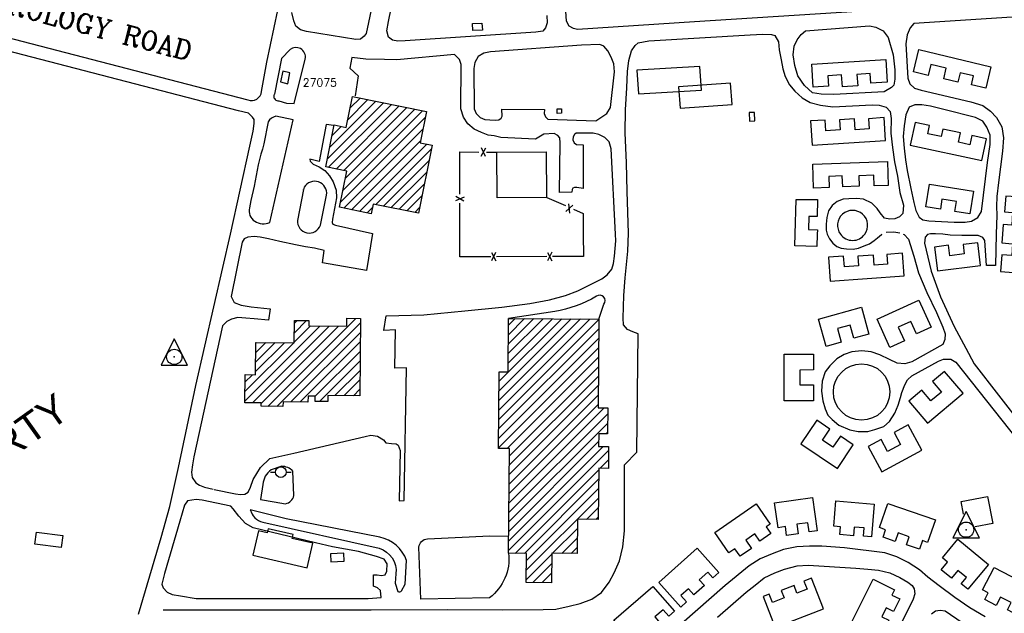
# Model space of a CAD drawing. Header units: feet. Extents: x 0 to 208040, y 0 to 211214.
# Tile 45 of 71: x 197876 to 199729, y 196786 to 197904. Entities that reach past the tile are written whole.
import ezdxf
from ezdxf.enums import TextEntityAlignment as Align

# ---------------------------------------------------------------- set-up
doc = ezdxf.new("R2010")
doc.units = ezdxf.units.FT
doc.header["$LTSCALE"] = 0.5
doc.header["$MEASUREMENT"] = 0
doc.header["$XCLIPFRAME"] = 0
doc.layers.get('0').update_dxf_attribs({"linetype": 'CONTINUOUS'})
for name, color, linetype in [('CONC-PAD', 5, 'CONTINUOUS'), ('f-apboundarytext', 42, 'CONTINUOUS'), ('FENCE', 11, 'CONTINUOUS'), ('HV-CONTROL', 11, 'CONTINUOUS'), ('image', 7, 'CONTINUOUS'), ('MA-BLDG', 11, 'CONTINUOUS'), ('MA-BLDGHATCH', 11, 'CONTINUOUS'), ('MI-BLDG', 11, 'CONTINUOUS'), ('MI-BLDG-T', 11, 'CONTINUOUS'), ('PARKING', 11, 'CONTINUOUS'), ('R-PAVED', 11, 'CONTINUOUS'), ('R-PAVED-T', 1, 'CONTINUOUS'), ('TANK', 11, 'CONTINUOUS')]:
    doc.layers.add(name, color=color, linetype=linetype)
doc.styles.add('ARIAL', font='ARIAL.TTF')
doc.styles.add('CVFONT05', font='ROMANC')
picture_1 = doc.add_image_def('image1.jpg', size_in_pixel=(2000, 2400))

# ---------------------------------------------------------------- blocks, each defined once
blk = doc.blocks.new('FENCTICK', base_point=(196004.4, 202230.9))
for p, q in [((196000.4, 202222.9), (196008.4, 202238.9)), ((196008.4, 202222.9), (196000.4, 202238.9))]:
    blk.add_line(p, q)
blk = doc.blocks.new('HV-CONTROL', base_point=(0, 18.8))
blk.add_lwpolyline([(-25.1, 3.2), (24.9, 3.2), (-0.1, 53.2)], close=True)
blk.add_circle((-0.1, 18.8), 14.4)
blk.add_point((-0.1, 18.8))

msp = doc.modelspace()

# ---------------------------------------------------------------- hatches: boundary and pattern name
at = {"layer": 'MA-BLDGHATCH'}
h = msp.add_hatch(dxfattribs=at)
h.set_pattern_fill('ANSI31', color=256, scale=100, style=0)
h.paths.add_polyline_path([(198629.5, 197672.3), (198652.3, 197667.7), (198626.4, 197539.7), (198541.4, 197556.9), (198537.7, 197538.5), (198477.7, 197550.7), (198491.5, 197618.6), (198451.9, 197626.6), (198467.9, 197705.7), (198490.5, 197701.1), (198502.3, 197759.4), (198641.5, 197731.2)])
h = msp.add_hatch(dxfattribs=at)
h.set_pattern_fill('ANSI31', color=256, scale=100, style=0)
h.paths.add_polyline_path([(198455.7, 197196.4), (198455.6, 197184.7), (198432.2, 197184.9), (198432.2, 197195.1), (198418.5, 197195.3), (198418.4, 197184), (198371.5, 197184.4), (198371.4, 197175.6), (198330.2, 197176), (198330.3, 197182.2), (198299.5, 197182.5), (198300, 197235.6), (198319.6, 197235.4), (198320.2, 197296.3), (198392.7, 197295.6), (198393.1, 197337.7), (198420.2, 197337.4), (198420.1, 197327.3), (198491.3, 197326.7), (198491.4, 197341.7), (198517.4, 197341.5), (198516, 197195.8)])
h = msp.add_hatch(dxfattribs=at)
h.set_pattern_fill('ANSI31', color=256, scale=100, style=0)
h.paths.add_polyline_path([(198777, 197096.5), (198778.2, 197240.7), (198795.1, 197240.6), (198795.9, 197341.5), (198966, 197340.1), (198964.7, 197173.2), (198982.9, 197173.1), (198982.5, 197124.2), (198965.7, 197124.3), (198965.5, 197100.4), (198984.3, 197100.2), (198983.9, 197059), (198965.8, 197059.2), (198965, 196962.9), (198925.9, 196963.2), (198925.4, 196898.8), (198877.5, 196899.1), (198877, 196843.8), (198829.1, 196844.2), (198829.6, 196898.9), (198796.1, 196899.1), (198797.7, 197096.3)])

# ---------------------------------------------------------------- linework, layer by layer
for p, q in [((198348.2, 197052, 487.7), (198357.2, 197052, 487.7)), ((198377.5, 197052), (198386.5, 197052))]:
    msp.add_line(p, q)
msp.add_circle((198367.4, 197052), 10.1)
at = {"layer": 'CONC-PAD', "elevation": 30.5}
msp.add_lwpolyline([(199213.7, 197784.6), (199116.1, 197777.4), (199119.1, 197737.4), (199216.7, 197744.6)], close=True, dxfattribs=at)
at = {"layer": 'CONC-PAD', "elevation": 24.8}
for points in [[(199652.4, 196972.9), (199647.9, 196996.7), (199697.9, 197006.2), (199707.5, 196955.4)], [(199707.5, 196955.4), (199674.7, 196949.2)]]:
    msp.add_lwpolyline(points, dxfattribs=at)
at = {"layer": 'FENCE', "elevation": 33.2}
for points in [[(198704.4, 197575.2), (198704.2, 197655.3), (198739.9, 197654.8)], [(198754.6, 197654.6), (198774.1, 197654.4)], [(198704.5, 197500), (198704.4, 197558.3)], [(198868.1, 197569.4), (198903.5, 197553.8)], [(198918.4, 197547.2), (198936.4, 197539.3), (198936.8, 197500)], [(198762.4, 197457.7), (198704.6, 197457.6), (198704.5, 197500)], [(198936.8, 197500), (198937.2, 197458.1), (198879, 197458)], [(198868.3, 197457.9), (198773.4, 197457.7)]]:
    msp.add_lwpolyline(points, dxfattribs=at)
at = {"layer": 'MA-BLDG'}
for points, elevation in [([(198629.5, 197672.3), (198652.3, 197667.7), (198626.4, 197539.7), (198541.4, 197556.9), (198537.7, 197538.5), (198477.7, 197550.7), (198491.5, 197618.6), (198451.9, 197626.6), (198467.9, 197705.7), (198490.5, 197701.1), (198502.3, 197759.4), (198641.5, 197731.2)], 56.4), ([(198455.7, 197196.4), (198455.6, 197184.7), (198432.2, 197184.9), (198432.2, 197195.1), (198418.5, 197195.3), (198418.4, 197184), (198371.5, 197184.4), (198371.4, 197175.6), (198330.2, 197176), (198330.3, 197182.2), (198299.5, 197182.5), (198300, 197235.6), (198319.6, 197235.4), (198320.2, 197296.3), (198392.7, 197295.6), (198393.1, 197337.7), (198420.2, 197337.4), (198420.1, 197327.3), (198491.3, 197326.7), (198491.4, 197341.7), (198517.4, 197341.5), (198516, 197195.8)], 44.4), ([(198777, 197096.5), (198778.2, 197240.7), (198795.1, 197240.6), (198795.9, 197341.5), (198966, 197340.1), (198964.7, 197173.2), (198982.9, 197173.1), (198982.5, 197124.2), (198965.7, 197124.3), (198965.5, 197100.4), (198984.3, 197100.2), (198983.9, 197059), (198965.8, 197059.2), (198965, 196962.9), (198925.9, 196963.2), (198925.4, 196898.8), (198877.5, 196899.1), (198877, 196843.8), (198829.1, 196844.2), (198829.6, 196898.9), (198796.1, 196899.1), (198797.7, 197096.3)], 40.9)]:
    msp.add_lwpolyline(points, close=True, dxfattribs=dict(at, elevation=elevation))
at = {"layer": 'MI-BLDG'}
for p, q in [((199156.4, 197815.7), (199037.8, 197808.9)), ((199159, 197771.2), (199156.4, 197815.7)), ((199037.8, 197808.9), (199040.4, 197764.4)), ((199040.4, 197764.4), (199159, 197771.2))]:
    msp.add_line(p, q, dxfattribs=at)
for points, elevation in [([(198746.7, 197884.5), (198728.8, 197883.5), (198728.1, 197896.6), (198746, 197897.6)], 39.5), ([(199694.3, 197774.8), (199667.3, 197781.4), (199671.3, 197798.1), (199646.2, 197804.2), (199641.8, 197786.1), (199615.2, 197792.5), (199620.1, 197812.6), (199591.3, 197819.5), (199586.3, 197799), (199558.2, 197805.8), (199568.4, 197848), (199704.1, 197815)], 39.2), ([(199508.8, 197786.5), (199478.2, 197784.6), (199477.1, 197802.6), (199451.9, 197801.1), (199453.3, 197779.6), (199424.5, 197777.8), (199423.1, 197800.1), (199397.2, 197798.5), (199398.4, 197778.7), (199369.5, 197776.9), (199366.8, 197820), (199506.2, 197828.8)], 40.9), ([(199249.3, 197729.1), (199249.9, 197713.1), (199259.5, 197713.4), (199258.9, 197729.5)], 33.5), ([(199503, 197719.5), (199473.8, 197717.6), (199475.1, 197698.6), (199448.6, 197696.9), (199447.3, 197717.4), (199419.1, 197715.6), (199420.3, 197696.8), (199393.6, 197695), (199392.2, 197715.1), (199364.6, 197713.3), (199367.6, 197667.6), (199505.8, 197676.6)], 41.1), ([(199695.7, 197679.7), (199668.2, 197685.7), (199664.5, 197668.6), (199642.8, 197673.3), (199646.6, 197690.9), (199613.7, 197698), (199610.6, 197683.8), (199585.5, 197689.2), (199588.8, 197704.7), (199561.5, 197710.6), (199552.2, 197667.9), (199686.9, 197638.8)], 39.5), ([(198867.3, 197568.9), (198774.6, 197568.4), (198774.1, 197654.4), (198866.8, 197654.9)], 39.2), ([(199510.7, 197592), (199484.1, 197591.1), (199483.4, 197611), (199455.3, 197610.1), (199456, 197590.5), (199425.1, 197589.5), (199424.4, 197609.7), (199398.7, 197608.8), (199399.5, 197587.9), (199370.4, 197586.9), (199368.9, 197632), (199509.2, 197636.8)], 43.1), ([(199664.4, 197538.2), (199636.5, 197542.7), (199639.5, 197561.4), (199612, 197565.8), (199608.9, 197546.9), (199581.4, 197551.3), (199588.3, 197594.3), (199671.3, 197580.9)], 40.6), ([(199679.5, 197484), (199651.6, 197480.5), (199653.8, 197462.9), (199627, 197459.5), (199624.5, 197479.1), (199598, 197475.8), (199603.5, 197431.1), (199684.8, 197441.1)], 39), ([(199537.5, 197464.1), (199508.2, 197462), (199509.5, 197443.8), (199484.3, 197442), (199482.9, 197460.7), (199453.4, 197458.6), (199454.7, 197440.4), (199428.2, 197438.5), (199426.7, 197458.8), (199398.2, 197456.8), (199401.5, 197411.5), (199540.5, 197421.4)], 41.7), ([(199591.8, 197324.7), (199564.3, 197312.2), (199553.6, 197335.6), (199529.7, 197324.7), (199541.4, 197299), (199514.1, 197286.6), (199489.8, 197339.9), (199568.5, 197375.8)], 40.3), ([(199445.9, 197304), (199439.1, 197328.8), (199415.2, 197322.2), (199422.3, 197296.5), (199393.7, 197288.6), (199379.5, 197340.2), (199460.2, 197362.4), (199474.1, 197311.8)], 42.2), ([(199370.2, 197274.1), (199370.3, 197244.4), (199344.4, 197244.3), (199344.5, 197216.4), (199370.1, 197216.4), (199370.1, 197186.5), (199315.2, 197186.4), (199315.1, 197274)], 40.3), ([(199616.8, 197241.6), (199594.1, 197222.4), (199610.9, 197202.6), (199591.2, 197186), (199574.2, 197206.1), (199549.9, 197185.6), (199585, 197144.1), (199651.6, 197200.5)], 37.3), ([(199444.9, 197103.6), (199420.7, 197119.7), (199406.8, 197099), (199386.8, 197112.3), (199400.8, 197133.2), (199376.2, 197149.6), (199346.4, 197105), (199415.2, 197059.1)], 39.5), ([(199548.4, 197140.8), (199521.8, 197126.4), (199533.8, 197104.2), (199509.7, 197091.1), (199497.5, 197113.7), (199473.1, 197100.5), (199499, 197052.8), (199574, 197093.5)], 37.9), ([(199376.8, 196941.5), (199362, 196939.5), (199359.6, 196956.8), (199338.7, 196953.9), (199341.2, 196935.5), (199319.6, 196932.5), (199317.3, 196949.3), (199303.3, 196947.4), (199296.9, 196994.1), (199368.2, 197003.9)], 37.3), ([(199288.5, 196954.3), (199281, 196949.1), (199290, 196936.3), (199269.4, 196922), (199259.9, 196935.6), (199242.6, 196923.6), (199253.2, 196908.3), (199231.9, 196893.5), (199222.2, 196907.5), (199211, 196899.8), (199184.2, 196938.3), (199262, 196992.4)], 37.3), ([(199479.2, 196930.4), (199464.3, 196931.7), (199465.6, 196946.8), (199446.8, 196948.4), (199445.4, 196932.3), (199419.7, 196934.5), (199420.9, 196949.1), (199408.3, 196950.1), (199412.3, 196998), (199484.4, 196991.9)], 35.1), ([(199585, 196919.6), (199575.1, 196923), (199569.6, 196907), (199545.3, 196915.3), (199550.5, 196930.3), (199529.6, 196937.5), (199524.1, 196921.6), (199501.1, 196929.6), (199505.9, 196943.6), (199494.3, 196947.6), (199510, 196993.1), (199599.7, 196962.1)], 34.3), ([(198427.8, 196918.1), (198388.9, 196927.3), (198390.6, 196934.4), (198343.3, 196945.5), (198341.5, 196937.8), (198325.6, 196941.6), (198314.9, 196895.9), (198417, 196871.9)], 36.5), ([(197953.8, 196910.1), (197904.5, 196916.6), (197907.5, 196939), (197956.8, 196932.5)], 37), ([(199660.9, 196831.3), (199648.3, 196841.7), (199657.9, 196853.3), (199641.7, 196866.7), (199629.8, 196852.3), (199610.6, 196868.2), (199622.4, 196882.5), (199612.7, 196890.6), (199641.9, 196926), (199699.7, 196878.2)], 36.5), ([(199192.1, 196863.2), (199180.9, 196853.2), (199171.3, 196863.9), (199155.1, 196849.4), (199164.7, 196838.7), (199144.9, 196820.9), (199134.7, 196832.2), (199120.6, 196819.5), (199131.2, 196807.6), (199120.4, 196797.9), (199078.7, 196844.3), (199150.9, 196909.1)], 37.3), ([(198485.8, 196899.6), (198460.7, 196898.2), (198461.5, 196882.8), (198486.7, 196884.3)], 36.8), ([(199745.9, 196787.1), (199735.1, 196792.7), (199742.1, 196806.2), (199722.3, 196816.5), (199714.1, 196800.7), (199692.5, 196811.9), (199699.2, 196824.8), (199688.2, 196830.5), (199710.1, 196872.5), (199773.2, 196839.8)], 37.3), ([(199366.5, 196852), (199352.1, 196846.5), (199358, 196831.4), (199339, 196824.1), (199333.5, 196838.4), (199309.5, 196829.1), (199314.9, 196815), (199292.8, 196806.5), (199286.8, 196822), (199275.2, 196817.5), (199297.7, 196759.3), (199388.7, 196794.5)], 37.3), ([(199108.4, 196790), (199097.5, 196780.5), (199087, 196792.5), (199071.7, 196779.3), (199081.7, 196767.8), (199061, 196749.9), (199051.1, 196761.2), (199035.9, 196748), (199046.6, 196735.7), (199035.3, 196725.9), (198994.3, 196773.2), (199067.7, 196836.9)], 37.3), ([(199522.7, 196830.2), (199517.8, 196820.4), (199532.4, 196813.1), (199520.7, 196789.8), (199507.2, 196796.7), (199498.6, 196779.7), (199512.1, 196772.9), (199500.2, 196749.3), (199486.4, 196756.3), (199481.1, 196745.8), (199440.2, 196766.4), (199482.6, 196850.4)], 37.3)]:
    msp.add_lwpolyline(points, close=True, dxfattribs=dict(at, elevation=elevation))
msp.add_lwpolyline([(198380.5, 197783.5), (198384.1, 197803.8), (198371.1, 197806.8), (198366.6, 197787.2)], close=True, dxfattribs=at)
for points, elevation in [([(199335.7, 197500), (199337.6, 197565.5), (199377.9, 197565.2), (199376.9, 197533.2), (199361.4, 197533.6), (199360.7, 197509), (199377.4, 197508.5), (199377.2, 197500)], 42.2), ([(199768.2, 197500), (199773.3, 197569.2), (199732.4, 197571.5), (199729.7, 197542.3), (199744.9, 197541.2), (199743.2, 197517.1), (199727.4, 197518.3), (199726, 197500)], 36.2), ([(199377.2, 197500), (199376.5, 197476.7), (199335.1, 197477.9), (199335.7, 197500)], 42.2), ([(199726, 197500), (199724.9, 197483.5), (199744.9, 197482), (199743.3, 197459.7), (199724.4, 197461.1), (199722.2, 197429.6), (199762.9, 197426.7), (199768.2, 197500)], 36.2)]:
    msp.add_lwpolyline(points, dxfattribs=dict(at, elevation=elevation))
at = {"layer": 'PARKING'}
for points, elevation in [([(198376.2, 196992.4, 0.288056), (198392, 197007.9), (198390.2, 197054.1, 0.177591), (198369, 197063.1), (198349, 197056.3, 0.231203), (198333.7, 197028.7), (198328.8, 197000.4), (198355, 196996.3)], 28.6), ([(198309.8, 196981.1, 0.267309), (198333.2, 196957.5), (198552.4, 196908.7, -0.360654), (198584, 196860.5), (198582.8, 196842.8), (198587.5, 196826.9, 0.265564), (198594.8, 196828.2), (198601.2, 196840.7), (198604.2, 196885.7, 0.254362), (198553.5, 196929.7), (198377.1, 196964)], 27.5)]:
    msp.add_lwpolyline(points, format="xyb", close=True, dxfattribs=dict(at, elevation=elevation))
at = {"layer": 'PARKING', "elevation": 26.9}
msp.add_lwpolyline([(198796.1, 196899.1, -0.266832), (198760.2, 196815.5), (198631.2, 196812.5), (198627.1, 196910.5, -0.357411), (198643.3, 196926.5), (198760.5, 196932.3), (198796.3, 196931.4)], format="xyb", dxfattribs=at)
at = {"layer": 'R-PAVED'}
for points, elevation in [([(198460.7, 198399.1), (198555, 198855, 0.416445), (198520.9, 198907), (198195.5, 198974.9, 0.286935), (198181.3, 198959), (198157.1, 198963.2), (198157.2, 198964.2, 0.404946), (198150.9, 198983.7), (198080.2, 198997.6, 0.285953), (198066.7, 198982.4), (198048.4, 198986.4, 0.327477), (198035.2, 199008), (197823.8, 199050.4), (197823.8, 199050.7, 0.369799), (197778.8, 199017.9), (197681.5, 198553.9, -0.036725), (197615.2, 198326.2), (197504.2, 197990.2, 0.544903), (197521.6, 197957.4), (198305.1, 197753.2, 0.512441), (198330.9, 197768.9), (198341.3, 197823.8), (198361.9, 197921.8)], 35.9), ([(198966, 197340.1), (198975.5, 197368.2, 0.894962), (198961.3, 197383.1, -0.092243), (198882.9, 197354.4), (198795.9, 197341.5)], 27.2)]:
    msp.add_lwpolyline(points, format="xyb", dxfattribs=dict(at, elevation=elevation))
for points, elevation in [([(198602.2, 198228.2), (198527.7, 197877.9), (198524.4, 197872.8), (198517.2, 197867.6), (198508.3, 197866.7), (198415.7, 197881.5), (198404.3, 197885), (198395.7, 197891.5), (198391.9, 197901.8), (198388.2, 197917.4)], 48.1), ([(198868.2, 197912.2), (198868.5, 197898.1), (198865.5, 197888.6), (198860.4, 197882.5), (198847.3, 197880.7), (198601.7, 197863.9), (198587.7, 197863.6), (198577.5, 197865.6), (198570.2, 197871.4), (198566.9, 197883.3), (198570, 197900.8), (198629.8, 198191.2)], 25.3), ([(199452.5, 197919.7), (199146.1, 197899.7), (198925.6, 197885.5), (198918.2, 197887.4), (198910.4, 197891.9), (198905.4, 197901), (198897.1, 198021.8)], 48.1), ([(199987.6, 197924.4), (199558.8, 197896.7), (199552.3, 197888.7), (199546.4, 197875.6), (199543.9, 197858.6), (199547.4, 197793.6), (199551.7, 197783.2), (199560.1, 197774.8), (199572.7, 197771.4), (199666.4, 197749.6), (199688.9, 197742.3), (199703.1, 197731.6), (199714.4, 197719.9), (199724.4, 197702), (199727.6, 197681.8), (199726, 197656.4), (199718.1, 197597.1), (199715.2, 197571.3), (199714.9, 197552.1), (199715.2, 197535.9), (199714.2, 197500)], 20.7), ([(198272.3, 197500), (198308.9, 197665.8), (198315, 197694.3), (198317.4, 197708.6), (198316.9, 197715.8), (198314.1, 197720.5), (198306.7, 197727.7), (198287.5, 197732.4), (197753, 197871.2)], 17.1), ([(199022, 197502.1), (199019.2, 197580.5), (199018, 197634.3), (199015.7, 197690.9), (199016.5, 197734), (199018.6, 197775.5), (199020, 197806.7), (199022.3, 197827.1), (199027.7, 197845.1), (199034.1, 197855.4), (199040.2, 197860.7), (199060.2, 197864.5), (199250.6, 197875.6), (199274.9, 197876.6), (199291.1, 197876.4), (199297.5, 197874.3), (199304.1, 197862.3), (199305.6, 197847.2), (199309.2, 197828.4), (199312.2, 197811.6), (199316.6, 197797.3), (199325, 197781.5), (199335.1, 197769.3), (199348.9, 197757), (199363.7, 197747.9), (199383.5, 197743.1), (199406.3, 197740.2), (199480.4, 197743.5), (199494, 197742.8), (199506.8, 197739.1), (199514.7, 197731.1), (199516.5, 197717.9), (199515.8, 197690.5), (199519, 197663.2), (199522.7, 197636.1), (199528.1, 197609.1), (199532.8, 197578.3), (199539.8, 197555), (199538.2, 197539.2), (199532, 197532.5), (199523.3, 197529.1), (199513.9, 197528.2), (199503.7, 197530.2), (199495.5, 197540.3), (199490.1, 197548.6), (199480, 197558.8), (199464.3, 197565.8), (199451.3, 197567.3), (199436.4, 197566.9), (199426.1, 197565.8), (199414.9, 197561.9), (199405.5, 197553.9), (199398.6, 197544), (199395.2, 197531.2), (199393.8, 197519), (199393.8, 197507.7), (199396.1, 197500)], 26.1), ([(198997.2, 197500), (198989.4, 197660.9), (198985.7, 197674), (198977, 197682.1), (198965.9, 197687.8), (198955.1, 197690.2), (198923.2, 197690.3), (198920.2, 197687.9), (198917.5, 197683.2), (198917.1, 197677.5), (198919.5, 197672.3), (198924.1, 197669), (198936.7, 197668.4), (198936.6, 197586.2), (198924.6, 197587.8), (198920.5, 197587.7), (198917.3, 197586.5), (198915.7, 197584.2), (198915.4, 197579.5), (198892.2, 197578.6), (198893.4, 197672), (198892.3, 197681.5), (198889, 197686.2), (198882.2, 197689.8), (198862.3, 197688.5), (198846.6, 197678.7), (198781.5, 197682.1), (198769.2, 197685.2), (198757.8, 197686.5), (198745, 197691.8), (198731.4, 197697.8), (198719.1, 197708), (198711.2, 197720.7), (198706.4, 197736.1), (198706.9, 197819.6), (198703.6, 197829.1), (198694.5, 197838.4), (198585.8, 197828.4), (198562.5, 197829.1), (198527.1, 197829.6), (198500.8, 197832.7), (198497.1, 197812.5), (198512.8, 197798.5), (198507.1, 197760.4)], 25), ([(198467.2, 197704.5), (198452.5, 197706.8), (198439.5, 197636.8), (198422.2, 197641.1), (198422.8, 197637.6), (198428.2, 197631.8), (198439.5, 197626.9), (198449.9, 197619.7), (198458.9, 197609.8), (198465.6, 197598.6), (198471.3, 197583.1), (198472.3, 197568.7), (198464.7, 197528.6), (198464, 197522.1), (198465.3, 197519.2), (198470, 197517), (198540.2, 197501.2)], 30.5), ([(198099.4, 196784.6), (198141.9, 196929), (198158.2, 196987.3), (198174.7, 197061), (198207.6, 197215.3), (198258.4, 197437.1), (198272.3, 197500)], 17.1), ([(198145.8, 196792.6), (198158.7, 196792.9), (198537.5, 196792.7), (198680.3, 196793), (198783.9, 196792.4), (198861.2, 196793.4), (198885, 196794.2), (198910.3, 196799.3), (198930.7, 196804.6), (198952.8, 196812.8), (198971.3, 196825.2), (198985.4, 196844.5), (198994.8, 196862.1), (199005.1, 196884.9), (199010.9, 196911.1), (199014.4, 196941.3), (199014.3, 196981.1), (199014.1, 197065.6), (199037.8, 197089.5), (199039.8, 197312.5), (199029.7, 197315.9), (199019.8, 197320.6), (199012.5, 197329.1), (199011.6, 197342.2), (199013.2, 197384.6), (199015.6, 197417.6), (199018.2, 197443.1), (199020.3, 197467.9), (199022, 197502.1)], 26.1), ([(198540.2, 197501.2), (198528.6, 197431.9), (198446.1, 197446), (198449.1, 197469.3), (198430.9, 197473.9), (198413.6, 197476.2), (198394.8, 197480), (198365.5, 197486.4), (198344.1, 197491.1), (198328.3, 197494.5), (198317.1, 197495.8), (198305.2, 197494.7), (198298.4, 197491.1), (198294.4, 197484.9), (198273.9, 197382.8), (198279.7, 197371.4), (198292.9, 197366.1), (198311.8, 197363.1), (198347.3, 197359.3), (198344.3, 197337.9), (198317.4, 197340.4), (198301.7, 197342.2), (198286.3, 197342.9), (198274.5, 197340.1), (198265.4, 197335.4), (198257.3, 197327.3), (198203.6, 197080.5), (198201.1, 197065.7), (198198.9, 197051.9), (198200.2, 197041.6), (198207.1, 197032), (198214, 197027.3), (198223.7, 197023.5), (198240.1, 197019.9)], 30.5), ([(198241.9, 197019.2), (198281.7, 197011), (198291.4, 197009.9), (198299.5, 197010.4), (198305.7, 197014.3), (198310.4, 197023.9), (198315.3, 197038.2), (198329.2, 197060.6), (198346.8, 197077.8), (198391.7, 197088), (198525.9, 197119.3), (198536.9, 197121.9), (198549.1, 197119.9), (198560.7, 197113.1), (198564.9, 197107.1), (198575.5, 197105.6), (198584.5, 197105.1), (198588.4, 197102.8), (198591.9, 197093), (198590.3, 196998), (198599.4, 196998.4), (198604, 197248.3), (198582.2, 197247.8), (198583.4, 197319.7), (198561.5, 197318.4), (198565.5, 197346.2), (198636.7, 197348.5), (198713.5, 197355.9), (198783.3, 197362.7), (198836, 197369.8), (198873.3, 197376.2), (198903.1, 197384.4), (198926.7, 197393.5), (198951.5, 197405.7), (198971.7, 197415.8), (198981.9, 197423.4), (198990.6, 197434.2), (198993.7, 197444.6), (198995.6, 197458.7), (198997.8, 197487.6), (198997.2, 197500)], 25), ([(199539, 197500), (199540.8, 197499.3), (199549.1, 197490.4), (199559.2, 197458.7), (199568, 197427.4), (199583.3, 197390.5), (199601.4, 197352.6), (199613.4, 197324.9), (199618, 197312.5), (199617.3, 197301.6), (199613.7, 197292.1), (199555.5, 197259.5), (199541.9, 197255.8), (199527.8, 197257.2), (199513.5, 197264.3), (199495, 197273.1), (199478.8, 197278.8), (199461.1, 197280.3), (199442.6, 197278.8), (199427.9, 197273.6), (199413.8, 197265.4), (199400.7, 197252), (199392.2, 197240.6), (199386.7, 197223.4), (199385, 197204.3), (199387.4, 197186.5), (199392, 197171.4), (199396.9, 197159.5), (199405.3, 197151.4), (199418.1, 197140.3), (199438.3, 197131.7), (199454.1, 197128.5), (199472.5, 197128.5), (199485.6, 197132.3), (199502.5, 197137.7), (199513.5, 197147.2), (199523, 197162.9), (199529.4, 197178.1), (199534.1, 197192.7), (199536.2, 197201.8), (199542.1, 197216.5), (199546.9, 197225.6), (199555.5, 197233.4), (199605.7, 197260.9), (199615, 197264.7), (199628.4, 197264.6), (199638, 197259.3), (199768.1, 197095.3)], 26.1), ([(199396.1, 197500), (199396.4, 197498.9), (199400.2, 197491.3), (199406.7, 197483.4), (199414.2, 197476.7), (199422.4, 197473.9), (199432.4, 197472.2), (199445, 197471.8), (199455.1, 197473.7), (199465.7, 197478), (199475.3, 197482.1), (199484.2, 197487.9), (199490.9, 197493.2), (199498.2, 197499.5), (199499.2, 197500)], 26.1), ([(199507.2, 197503.7), (199521.1, 197504.6), (199532.6, 197502.4)], 26.1), ([(199714.2, 197500), (199712.5, 197440.8), (199696.1, 197441.3), (199692.7, 197488.1), (199689.2, 197494), (199680, 197497.3), (199649.2, 197497.3), (199627.6, 197498.4), (199613.7, 197500), (199599.8, 197500.8), (199590.4, 197500.7), (199584.8, 197499.7), (199580.4, 197494.7), (199579.1, 197483.3), (199591.4, 197430.5), (199609.2, 197382), (199635, 197326.5), (199657.2, 197285.2), (199672.8, 197256.2), (199764, 197137.9), (199818.9, 197067.8), (199847.8, 197030.1)], 20.7), ([(199693.6, 196779.5), (199664.2, 196796.3), (199636.4, 196815.8), (199606.5, 196837.9), (199585.1, 196854.4), (199569.5, 196867.7), (199548.6, 196881.7), (199527, 196892.4), (199504.2, 196900), (199428.3, 196909.3), (199385.5, 196912.3), (199362.7, 196912.4), (199338.7, 196911.3), (199313.6, 196906.3), (199292.6, 196898.2), (199269.5, 196888.8), (199248.7, 196875.5), (199204.1, 196838.6), (199070.4, 196721.4)], 26.1), ([(199189.5, 196778.9), (199243.3, 196826.1), (199260, 196839.3), (199277.5, 196852.7), (199297.5, 196862.2), (199315.7, 196869.5), (199339.5, 196875.8), (199360, 196877), (199450, 196871), (199472.7, 196869.5), (199492.3, 196867.5), (199513.7, 196862.6), (199532.7, 196853.8), (199547.7, 196844.9), (199556, 196838.8), (199559.7, 196832), (199560.8, 196822.5), (199558, 196813), (199474.2, 196643.9)], 23.4), ([(199592.5, 196785.3), (199599.5, 196791.1), (199608.4, 196791.8), (199618.1, 196790.6), (199649.7, 196768.9)], 22.8)]:
    msp.add_lwpolyline(points, dxfattribs=dict(at, elevation=elevation))
for points, elevation in [([(199355.1, 197883.3), (199475.5, 197892.3), (199487.6, 197890.1), (199501.1, 197883.3), (199510.4, 197870.7), (199519.8, 197838), (199523.2, 197809.5), (199523.1, 197792.2), (199521.2, 197780.6), (199517.1, 197776.1), (199503, 197768.1), (199408.1, 197762.9), (199384.8, 197763.6), (199368.3, 197766.3), (199353.2, 197780.2), (199340.9, 197798.1), (199335.2, 197818), (199331.7, 197837.6), (199333.6, 197853.9), (199339.1, 197866.2), (199347.2, 197876.3)], 23.4), ([(198933.3, 197856.3), (198762.1, 197843.3), (198749.8, 197840.8), (198738.6, 197834.4), (198732.3, 197823.3), (198730.8, 197812.2), (198731.4, 197736), (198735.3, 197727.3), (198742.4, 197719.9), (198751.6, 197716.3), (198760.9, 197715.3), (198770.7, 197714.7), (198777.9, 197715.5), (198781.9, 197718.4), (198784.2, 197722.2), (198783.5, 197735.2), (198863.5, 197735.1), (198863.4, 197727.1), (198865.4, 197720.8), (198870.2, 197716.7), (198960.6, 197713.7), (198981.1, 197727.3), (198988.2, 197738.9), (198995.4, 197806), (198994.1, 197821), (198989.2, 197833.3), (198982.9, 197845.6), (198975.3, 197853.9), (198968.1, 197857.5)], 25), ([(199546.2, 197619.9), (199553.2, 197585.8), (199559, 197559.6), (199562.8, 197544.6), (199569.1, 197532.3), (199575.9, 197527.1), (199587.5, 197525), (199634.8, 197522.6), (199655.7, 197522.9), (199667.5, 197524.9), (199679.3, 197531.7), (199686.6, 197542.7), (199697.5, 197635.2), (199702.7, 197668.7), (199702.9, 197686.8), (199696.6, 197701.9), (199688.8, 197712.7), (199675.4, 197720), (199615.4, 197734.6), (199590.3, 197741), (199573.9, 197743.8), (199560.9, 197743.6), (199550.3, 197739.3), (199543.9, 197724.7), (199540.7, 197704.1), (199539, 197684), (199540.9, 197662.3), (199543.5, 197639.8)], 23.7), ([(198207.9, 196814.1), (198532, 196813.9), (198556.1, 196815.6), (198554.9, 196828.9), (198549.5, 196834.2), (198541.8, 196837), (198541.8, 196858.7), (198548.7, 196858.5), (198556.6, 196857.6), (198563.5, 196858.4), (198566.8, 196865.5), (198567.3, 196879.4), (198561.7, 196888.1), (198547.2, 196893.3), (198513.3, 196902.4), (198464.9, 196911.3), (198432.7, 196918.9), (198315, 196947.3), (198300.6, 196955.5), (198288.4, 196969.3), (198277.9, 196982.9), (198273, 196988.1), (198219, 196999.3), (198207.9, 197000.3), (198191.9, 196997.7), (198185.7, 196989.6), (198177.3, 196959.8), (198148.4, 196861.1), (198143.6, 196840.8), (198146.1, 196834.4), (198153.4, 196825.9), (198162.8, 196821.8), (198178.2, 196818.9)], 25)]:
    msp.add_lwpolyline(points, close=True, dxfattribs=dict(at, elevation=elevation))
for points, elevation in [([(198392.5, 197745.9), (198413.2, 197829.8, 0.322145), (198404.5, 197849.8, 0.260266), (198385, 197847.9), (198368.3, 197831.1), (198355.3, 197763.9), (198355, 197763.7), (198354.1, 197761, 0.504604), (198363.8, 197751.4), (198377.8, 197747)], 34.3), ([(198311.1, 197563.7), (198308.1, 197549.5, 0.304421), (198318.1, 197524.4, 0.237208), (198346.7, 197521.9), (198390.4, 197715.4), (198357.9, 197722.1, 0.210827), (198343.5, 197711.7), (198335.6, 197670.1, 0.043368), (198317.4, 197590.4)], 34.6), ([(198409.9, 197584.2), (198398.6, 197526.1, 0.881299), (198441.8, 197517.3), (198453.5, 197573.7, 0.825442), (198411.3, 197588.4), (198410.2, 197583.6)], 32.7)]:
    msp.add_lwpolyline(points, format="xyb", close=True, dxfattribs=dict(at, elevation=elevation))
msp.add_circle((199460.7, 197202.9, 20.4), 53.1, dxfattribs=at)
for start, end in [(324.1681, 215.8319), (215.8319, 324.1681)]:
    msp.add_arc((199443.7, 197516.6), 28.3, start, end, dxfattribs=at)
at = {"layer": 'TANK'}
msp.add_lwpolyline([(198887.4, 197735.9), (198895.9, 197736.1), (198895.7, 197728.1), (198887.7, 197727.5)], close=True, dxfattribs=at)

# ---------------------------------------------------------------- block references
at = {"layer": 'FENCE'}
for p, rotation in [((198748.9, 197654.7), 359.2588472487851), ((198704.4, 197566.6), 86.14378606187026), ((198910.4, 197548.6), 338.4469257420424), ((198767.8, 197457.7), 180.1135517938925), ((198873.5, 197457.9), 180.1135517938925)]:
    msp.add_blockref('FENCTICK', p, dxfattribs=dict(at, rotation=rotation))
at = {"layer": 'HV-CONTROL'}
for p in [(198166.9, 197268.9), (199657.5, 196943.6)]:
    msp.add_blockref('HV-CONTROL', p, dxfattribs=at)

# ---------------------------------------------------------------- texts
at = {"layer": 'f-apboundarytext', "style": 'ARIAL'}
msp.add_text('PROPERTY', height=55, rotation=35.4689, dxfattribs=at).set_placement((197629.8, 196913.2))
at = {"layer": 'MI-BLDG-T', "style": 'CVFONT05'}
msp.add_text('27075', height=15, dxfattribs=at).set_placement((198408.8, 197778.2))
at = {"layer": 'R-PAVED-T', "style": 'CVFONT05'}
msp.add_text('AEROLOGY ROAD', height=36, rotation=345.3218, dxfattribs=at).set_placement((197996.8, 197897), align=Align.MIDDLE)

# ---------------------------------------------------------------- pictures from other files: only their frames are drawn
at = {"layer": 'image'}
image = msp.add_image(picture_1, insert=(189577.4, 187001.2), size_in_units=(14997.8, 17997.4), rotation=0.6, dxfattribs=at)
image.set_boundary_path([(132.996, 330.714), (430.192, 24.765), (1020.87, 15.748), (1441.694, 2.418), (1679.783, 17.58), (1693.604, 9.457), (1619.806, 230.729), (1548.014, 470.558), (1535.763, 774.424), (1569.421, 992.353), (1639.473, 1205.262), (1591.986, 1384.6), (1519.706, 1505.468), (1523.142, 1667.603), (1504.677, 1730.756), (1672.9, 1884.48), (1821.97, 1931.65), (1498.085, 2118.297), (960.466, 2148.074), (673.895, 2165.344), (458.475, 2163.088), (240.59, 2160.806), (87.062, 2055.378), (143.158, 1779.843), (140.638, 1536.635), (138.25, 1280.692), (130.08, 1093.17), (219.456, 785.044), (141.38, 497.97), (132.996, 330.714)])
image.dxf.flags = 15

doc.saveas('drawing.dxf')
